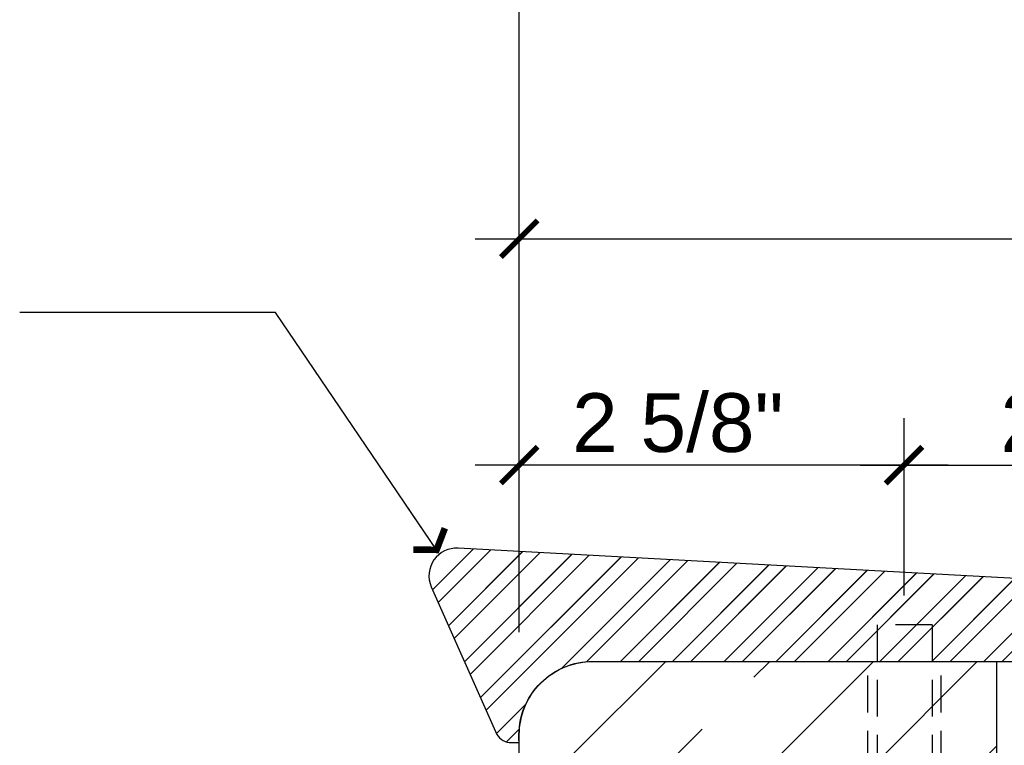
# Model space of a CAD drawing. Header units: inches. Extents: x 13.5 to 67, y 51.4 to 78.9.
# Tile 6 of 12: x 23.4 to 30.1, y 64.5 to 69.5. Entities that reach past the tile are written whole.
import ezdxf

# ---------------------------------------------------------------- set-up
doc = ezdxf.new("R2010")
doc.units = ezdxf.units.IN
doc.header["$MEASUREMENT"] = 0
doc.linetypes.add('HIDDEN', pattern=[0.375, 0.25, -0.125])
for name, color, linetype in [('L-DETL-ANNO', 1, 'Continuous'), ('L-DETL-DIMS', 1, 'Continuous'), ('L-DETL-HIDD', 150, 'HIDDEN'), ('L-DETL-LINE-MEDM-BOLD', 2, 'Continuous'), ('L-DETL-PATT-FINE', 96, 'Continuous')]:
    doc.layers.add(name, color=color, linetype=linetype)
doc.styles.add('Arial', font='arial.ttf')
doc.dimstyles.new('(IN) 3', dxfattribs={"dimscale": 4, "dimtxt": 0.1, "dimasz": 0.09, "dimexe": 0.08, "dimexo": 0.05, "dimgap": 0.02, "dimtad": 1, "dimdec": 3, "dimzin": 3, "dimdsep": 46, "dimlunit": 4, "dimtxsty": 'Arial', "dimblk": 'Arrowhead', "dimcen": 0.05, "dimdle": 0.075, "dimclrd": 256, "dimclre": 256, "dimclrt": 11, "dimadec": 0, "dimazin": 0, "dimtfac": 1, "dimtdec": 3, "dimtofl": 0, "dimtmove": 0, "dimatfit": 3, "dimldrblk": 'Arrowhead', "dimfxl": 1, "dimfrac": 2, "dimtolj": 1, "dimtzin": 0, "dimlwd": -1, "dimlwe": -1, "dimarcsym": 0})
doc.dimstyles.new('(IN) 3$0', dxfattribs={"dimscale": 4, "dimtxt": 0.1, "dimasz": 0.0625, "dimexe": 0.08, "dimexo": 0.05, "dimgap": 0.02, "dimtad": 1, "dimdec": 3, "dimzin": 3, "dimdsep": 46, "dimlunit": 4, "dimtxsty": 'Arial', "dimblk": 'ARCHTICK', "dimcen": 0.05, "dimdle": 0.075, "dimclrd": 256, "dimclre": 256, "dimclrt": 11, "dimadec": 0, "dimazin": 0, "dimtfac": 1, "dimtdec": 3, "dimtofl": 0, "dimtmove": 0, "dimatfit": 3, "dimldrblk": 'Arrowhead', "dimfxl": 1, "dimfrac": 2, "dimtolj": 1, "dimtzin": 0, "dimlwd": -1, "dimlwe": -1, "dimarcsym": 0})
pattern_1 = [(45, (-1110.0249, -2603.0828), (-0.176776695, 0.176776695), []), (45, (-1110.0249, -2602.9578), (-0.176776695, 0.176776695), [])]

# ---------------------------------------------------------------- blocks, each defined once
blk = doc.blocks.new('_ARCHTICK')
at = {"linetype": 'ByBlock', "const_width": 0.15}
blk.add_lwpolyline([(-0.5, -0.5), (0.5, 0.5)], dxfattribs=at)
blk = doc.blocks.new('*D29')
at = {"layer": 'Defpoints', "color": 0, "transparency": 16777216}
for p in [(50.8198, 71.3198), (26.8198, 66.4462), (50.8198, 64.8088)]:
    blk.add_point(p, dxfattribs=at)
at = {"layer": 'L-DETL-DIMS', "transparency": 16777216}
for p, q in [((26.8198, 66.6462), (26.8198, 71.6398)), ((50.8198, 65.0088), (50.8198, 71.6398)), ((26.5198, 71.3198), (51.1198, 71.3198))]:
    blk.add_line(p, q, dxfattribs=at)
at = {"layer": 'L-DETL-DIMS', "transparency": 16777216, "xscale": 0.25, "yscale": 0.25, "zscale": 0.25, "rotation": 180}
blk.add_blockref('_ARCHTICK', (26.8198, 71.3198), dxfattribs=at)
at = {"layer": 'L-DETL-DIMS', "transparency": 16777216, "xscale": 0.25, "yscale": 0.25, "zscale": 0.25}
blk.add_blockref('_ARCHTICK', (50.8198, 71.3198), dxfattribs=at)
at = {"layer": 'L-DETL-DIMS', "color": 11, "transparency": 16777216, "insert": (38.2622, 71.604), "char_height": 0.4, "attachment_point": 5, "style": 'Arial'}
blk.add_mtext('\\A1;2\'-0"', dxfattribs=at)
blk = doc.blocks.new('Arrowhead')
blk.add_line((0, 0), (-1, 0))
at = {"const_width": 0.125}
blk.add_lwpolyline([(-0.251, 0.36), (0, 0), (-0.251, -0.36)], dxfattribs=at)
blk = doc.blocks.new('*D36')
at = {"layer": 'Defpoints', "color": 0, "transparency": 16777216}
for p in [(26.8198, 66.4462), (29.4413, 65.3588), (26.8198, 65.1088)]:
    blk.add_point(p, dxfattribs=at)
at = {"layer": 'L-DETL-DIMS', "transparency": 16777216}
for p, q in [((26.8198, 65.3088), (26.8198, 66.7662)), ((29.4413, 65.5588), (29.4413, 66.7662)), ((29.7413, 66.4462), (26.5198, 66.4462))]:
    blk.add_line(p, q, dxfattribs=at)
at = {"layer": 'L-DETL-DIMS', "transparency": 16777216, "xscale": 0.25, "yscale": 0.25, "zscale": 0.25, "rotation": 180}
blk.add_blockref('_ARCHTICK', (26.8198, 66.4462), dxfattribs=at)
at = {"layer": 'L-DETL-DIMS', "transparency": 16777216, "xscale": 0.25, "yscale": 0.25, "zscale": 0.25}
blk.add_blockref('_ARCHTICK', (29.4413, 66.4462), dxfattribs=at)
at = {"layer": 'L-DETL-DIMS', "color": 11, "transparency": 16777216, "insert": (27.9002, 66.7331), "char_height": 0.4, "attachment_point": 5, "style": 'Arial'}
blk.add_mtext('\\A1;2 5/8"', dxfattribs=at)
blk = doc.blocks.new('*D37')
at = {"layer": 'Defpoints', "color": 0, "transparency": 16777216}
for p in [(32.1948, 66.4462), (29.4413, 65.3588), (32.1948, 65.3588)]:
    blk.add_point(p, dxfattribs=at)
at = {"layer": 'L-DETL-DIMS', "transparency": 16777216}
for p, q in [((29.4413, 65.5588), (29.4413, 66.7662)), ((32.1948, 65.5588), (32.1948, 66.7662)), ((29.1413, 66.4462), (32.4948, 66.4462))]:
    blk.add_line(p, q, dxfattribs=at)
at = {"layer": 'L-DETL-DIMS', "transparency": 16777216, "xscale": 0.25, "yscale": 0.25, "zscale": 0.25, "rotation": 180}
blk.add_blockref('_ARCHTICK', (29.4413, 66.4462), dxfattribs=at)
at = {"layer": 'L-DETL-DIMS', "transparency": 16777216, "xscale": 0.25, "yscale": 0.25, "zscale": 0.25}
blk.add_blockref('_ARCHTICK', (32.1948, 66.4462), dxfattribs=at)
at = {"layer": 'L-DETL-DIMS', "color": 11, "transparency": 16777216, "insert": (30.818, 66.7332), "char_height": 0.4, "attachment_point": 5, "style": 'Arial'}
blk.add_mtext('\\A1;2 3/4"', dxfattribs=at)
blk = doc.blocks.new('*D25')
at = {"layer": 'Defpoints', "color": 0, "transparency": 16777216}
for p in [(26.8198, 67.9882), (34.8265, 67.9882), (34.8265, 65.1832)]:
    blk.add_point(p, dxfattribs=at)
at = {"layer": 'L-DETL-DIMS', "transparency": 16777216}
for p, q in [((26.8198, 68.1882), (26.8198, 68.3082)), ((34.8265, 65.3832), (34.8265, 68.3082)), ((26.5198, 67.9882), (35.1265, 67.9882))]:
    blk.add_line(p, q, dxfattribs=at)
at = {"layer": 'L-DETL-DIMS', "transparency": 16777216, "xscale": 0.25, "yscale": 0.25, "zscale": 0.25, "rotation": 180}
blk.add_blockref('_ARCHTICK', (26.8198, 67.9882), dxfattribs=at)
at = {"layer": 'L-DETL-DIMS', "transparency": 16777216, "xscale": 0.25, "yscale": 0.25, "zscale": 0.25}
blk.add_blockref('_ARCHTICK', (34.8265, 67.9882), dxfattribs=at)
at = {"layer": 'L-DETL-DIMS', "color": 11, "transparency": 16777216, "insert": (30.8232, 68.2724), "char_height": 0.4, "attachment_point": 5, "style": 'Arial'}
blk.add_mtext('\\A1;8"', dxfattribs=at)

msp = doc.modelspace()

# ---------------------------------------------------------------- hatches: boundary and pattern name
at = {"layer": 'L-DETL-PATT-FINE'}
h = msp.add_hatch(dxfattribs=at)
h.set_pattern_fill('STEEL', color=256, scale=2)
h.set_pattern_definition(pattern_1)
edge = h.paths.add_edge_path()
edge.add_arc((27.3217, 64.6045), 0.5043, 90.21664, 185.56327, ccw=False)
edge.add_line((27.3198, 65.1088), (34.8251, 65.1088))
edge.add_line((34.8251, 65.1088), (34.8259, 65.1759))
edge.add_arc((34.5907, 65.199), 0.2364, 354.40326, 450.72178)
edge.add_line((34.5877, 65.4353), (26.404, 65.8805))
edge.add_arc((26.3938, 65.6917), 0.1891, 86.90256, 203.0388)
edge.add_line((26.2198, 65.6177), (26.6674, 64.6112))
edge.add_arc((26.7666, 64.672), 0.1164, 211.50569, 270)
edge.add_line((26.7666, 64.5556), (26.8198, 64.5556))
h = msp.add_hatch(dxfattribs=at)
h.set_pattern_fill('STEEL', color=256, scale=2)
h.set_pattern_definition(pattern_1)
edge = h.paths.add_edge_path()
edge.add_line((26.8198, 64.5556), (26.8198, 65.0188))
edge.add_arc((26.9098, 65.0188), 0.09, 90, 180, ccw=False)
edge.add_line((26.9098, 65.1088), (32.4448, 65.1088))
edge.add_line((32.4448, 65.1088), (32.4448, 65.1759))
edge.add_arc((32.0428, 65.1725), 0.402, 0.48343, 85.90372)
edge.add_line((32.0715, 65.5735), (26.404, 65.8805))
edge.add_arc((26.3938, 65.6917), 0.1891, 86.90256, 203.0388)
edge.add_line((26.2198, 65.6177), (26.6674, 64.6112))
edge.add_arc((26.7666, 64.672), 0.1164, 211.50569, 270)
edge.add_line((26.7666, 64.5556), (26.8198, 64.5556))
h = msp.add_hatch(dxfattribs=at)
h.set_pattern_fill('GOST_WOOD', color=256, scale=0.25, angle=315)
h.set_pattern_definition([(45, (-1044.9703, -2747.8699), (1.0606602, -1.0606602), [2.5, -0.5]), (45, (-1044.9703, -2748.577), (1.0606602, -1.0606602), [1.5, -0.375, 0.75, -0.375]), (45, (-1045.1471, -2749.4609), (1.0606602, -1.0606602), [2.5, -0.5])])
h.paths.add_polyline_path([(30.0698, 65.1088), (27.3198, 65.1088, 0.414214), (26.8198, 64.6088), (26.8198, 63.6088), (27.3198, 63.6088), (27.3198, 64.1088), (28.8196, 64.1088), (28.8196, 63.6088), (30.0698, 63.6088)])

# ---------------------------------------------------------------- linework, layer by layer
at = {"layer": 'L-DETL-DIMS'}
msp.add_lwpolyline([(26.8198, 64.5556), (26.8198, 64.5556, -0.441817), (27.3198, 65.1088, 0), (34.8251, 65.1088), (34.8259, 65.1759, 0.446895), (34.5877, 65.4353), (26.404, 65.8805, 0.555086), (26.2198, 65.6177), (26.6674, 64.6112, 0.26092), (26.7666, 64.5556)], format="xyb", close=True, dxfattribs=at)
at = {"layer": 'L-DETL-HIDD'}
for p, q in [((29.1948, 64.0119), (29.1948, 65.1088)), ((29.6948, 64.0119), (29.6948, 65.1088))]:
    msp.add_line(p, q, dxfattribs=at)
for points in [[(29.2573, 65.3588), (29.2573, 63.9744)], [(29.6323, 65.3588), (29.2573, 65.3588)], [(29.6323, 65.3588), (29.2573, 65.3588)], [(29.6323, 65.3588), (29.6323, 63.9744)]]:
    msp.add_lwpolyline(points, dxfattribs=at)
at = {"layer": 'L-DETL-LINE-MEDM-BOLD'}
msp.add_lwpolyline([(30.0698, 63.6088), (28.8196, 63.6088), (28.8196, 64.1088), (27.3198, 64.1088), (27.3198, 63.6088), (26.8198, 63.6088), (26.8198, 64.6088, -0.414214), (27.3198, 65.1088), (30.0698, 65.1088)], format="xyb", close=True, dxfattribs=at)

# ---------------------------------------------------------------- dimensions: what is measured, and where the dimension line sits
at = {"layer": 'L-DETL-DIMS'}
for base, p1, p2, picture, middle in [((50.8198, 71.3198), (26.8198, 66.4462), (50.8198, 64.8088), '*D29', (38.2622, 71.3198)), ((26.81979, 66.44624), (29.44125, 65.35878), (26.81979, 65.10878), '*D36', (27.90016, 66.44624))]:
    dim = msp.add_linear_dim(base=base, p1=p1, p2=p2, dimstyle='(IN) 3$0', dxfattribs=at)
    dim.commit()
    dim.dimension.update_dxf_attribs({"geometry": picture, "text_midpoint": middle, "dimtype": 160})
for base, p1, p2, picture, middle in [((34.8265, 67.9882), (26.8198, 67.9882), (34.8265, 65.1832), '*D25', (30.8232, 68.2724)), ((32.19479, 66.44624), (29.44125, 65.35878), (32.19479, 65.35878), '*D37', (30.81802, 66.7332))]:
    dim = msp.add_linear_dim(base=base, p1=p1, p2=p2, dimstyle='(IN) 3$0', override={"dimtmove": 1}, dxfattribs=at)
    dim.commit()
    dim.dimension.update_dxf_attribs({"geometry": picture, "text_midpoint": middle})

# ---------------------------------------------------------------- leaders
at = {"layer": 'L-DETL-ANNO'}
msp.add_leader([(26.2565, 65.8689), (25.1586, 67.4853), (23.4167, 67.4853)], dimstyle='(IN) 3', dxfattribs=at)

doc.saveas('drawing.dxf')
